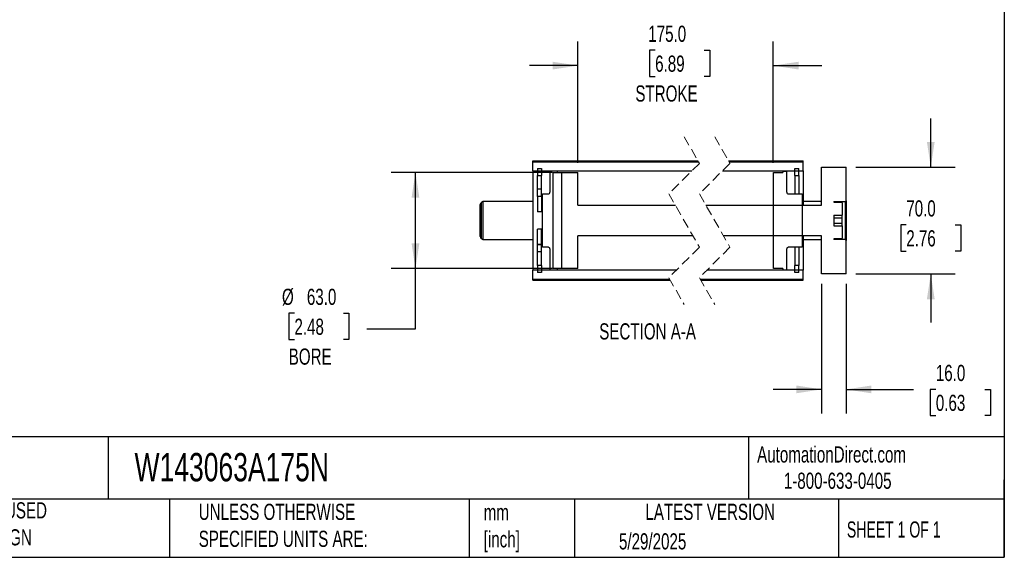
# Model space of a CAD drawing. Header units: millimetres. Extents: x 32 to 1365, y 32 to 1048.
# Tile 4 of 6: x 721 to 1365, y 32 to 384. Entities that reach past the tile are written whole.
import ezdxf

# ---------------------------------------------------------------- set-up
doc = ezdxf.new("R2010")
doc.units = ezdxf.units.MM
doc.header["$LTSCALE"] = 5
doc.linetypes.add('SLD-Dashed', pattern=[1.905, 1.27, -0.635])
doc.linetypes.add('SLD-Solid', pattern=[0])
doc.layers.add('DIMENSIONS', color=140, linetype='SLD-Solid', lineweight=25)
doc.layers.add('TEXT', color=140, linetype='SLD-Solid', lineweight=25)
doc.styles.add('SLDTEXTSTYLE0', font='TXT', dxfattribs={"width": 0.7})
doc.styles.add('SLDTEXTSTYLE1', font='TXT', dxfattribs={"width": 0.65})
doc.dimstyles.new('SLDDIMSTYLE0', dxfattribs={"dimtxt": 10.790039, "dimasz": 16.51, "dimexe": 0, "dimexo": 0.0625, "dimgap": 2.69751, "dimtad": 0, "dimtih": 1, "dimtoh": 1, "dimrnd": 1e-09, "dimzin": 4, "dimdsep": 46, "dimtxsty": 'SLDTEXTSTYLE0', "dimsah": 1, "dimcen": 0.09, "dimadec": 0, "dimazin": 1, "dimtfac": 1, "dimtmove": 0, "dimatfit": 0, "dimfxl": 0, "dimfrac": 2, "dimtolj": 1, "dimtzin": 12, "dimarcsym": 0})
doc.dimstyles.new('SLDDIMSTYLE3', dxfattribs={"dimtxt": 10.790039, "dimasz": 16.51, "dimexe": 0, "dimexo": 0.0625, "dimgap": 2.69751, "dimtad": 0, "dimtih": 1, "dimtoh": 1, "dimrnd": 1e-09, "dimzin": 4, "dimdsep": 46, "dimtxsty": 'SLDTEXTSTYLE0', "dimsah": 1, "dimcen": 0.09, "dimadec": 0, "dimazin": 1, "dimtfac": 1, "dimtofl": 0, "dimtmove": 0, "dimatfit": 3, "dimfxl": 0, "dimfrac": 2, "dimtolj": 1, "dimtzin": 12, "dimarcsym": 0})

# ---------------------------------------------------------------- blocks, each defined once
blk = doc.blocks.new('_D_33')
at = {"layer": 'DIMENSIONS'}
for p, q in [((1317.13, 287.24), (1317.13, 318.99)), ((1268.04, 287.24), (1333, 287.24)), ((1301.1, 249.4), (1297.47, 249.4)), ((1297.47, 249.4), (1297.47, 232.25)), ((1333.16, 249.4), (1336.78, 249.4)), ((1336.78, 249.4), (1336.78, 232.25)), ((1297.47, 232.25), (1301.1, 232.25)), ((1336.78, 232.25), (1333.16, 232.25)), ((1268.04, 217.24), (1333, 217.24)), ((1317.13, 217.24), (1317.13, 185.49))]:
    blk.add_line(p, q, dxfattribs=at)
for points in [[(1317.13, 287.24), (1319.67, 303.75), (1314.59, 303.75)], [(1317.13, 217.24), (1314.59, 200.73), (1319.67, 200.73)]]:
    blk.add_solid(points, dxfattribs=at)
at = {"layer": 'DIMENSIONS', "char_height": 10.583, "attachment_point": 1, "style": 'SLDTEXTSTYLE0'}
for s, insert in [('70.0', (1301.1, 265.46)), ('2.76', (1301.1, 245.89))]:
    blk.add_mtext(s, dxfattribs=dict(at, insert=insert))
blk = doc.blocks.new('_D_34')
at = {"layer": 'DIMENSIONS'}
for p, q in [((1245.69, 210.89), (1245.69, 125.81)), ((1261.69, 210.89), (1261.69, 125.81)), ((1245.69, 141.69), (1213.94, 141.69)), ((1261.69, 141.69), (1305.82, 141.69)), ((1320.44, 141.69), (1316.82, 141.69)), ((1316.82, 141.69), (1316.82, 124.54)), ((1352.51, 141.69), (1356.13, 141.69)), ((1356.13, 141.69), (1356.13, 124.54)), ((1316.82, 124.54), (1320.44, 124.54)), ((1356.13, 124.54), (1352.51, 124.54))]:
    blk.add_line(p, q, dxfattribs=at)
for points in [[(1245.69, 141.69), (1229.18, 144.23), (1229.18, 139.15)], [(1261.69, 141.69), (1278.2, 139.15), (1278.2, 144.23)]]:
    blk.add_solid(points, dxfattribs=at)
at = {"layer": 'DIMENSIONS', "char_height": 10.583, "attachment_point": 1, "style": 'SLDTEXTSTYLE0'}
for s, insert in [('16.0', (1320.44, 157.75)), ('0.63', (1320.44, 138.18))]:
    blk.add_mtext(s, dxfattribs=dict(at, insert=insert))
blk = doc.blocks.new('_D_35')
at = {"layer": 'DIMENSIONS'}
for p, q in [((1086.19, 290.09), (1086.19, 369.53)), ((1214.09, 290.09), (1214.09, 369.53)), ((1136.75, 363.75), (1133.13, 363.75)), ((1133.13, 363.75), (1133.13, 346.6)), ((1168.81, 363.75), (1172.44, 363.75)), ((1172.44, 363.75), (1172.44, 346.6)), ((1086.19, 353.66), (1054.44, 353.66)), ((1214.09, 353.66), (1245.84, 353.66)), ((1133.13, 346.6), (1136.75, 346.6)), ((1172.44, 346.6), (1168.81, 346.6))]:
    blk.add_line(p, q, dxfattribs=at)
for points in [[(1086.19, 353.66), (1069.68, 356.2), (1069.68, 351.12)], [(1214.09, 353.66), (1230.6, 351.12), (1230.6, 356.2)]]:
    blk.add_solid(points, dxfattribs=at)
at = {"layer": 'DIMENSIONS', "char_height": 10.583, "attachment_point": 1, "style": 'SLDTEXTSTYLE0'}
for s, insert in [('175.0', (1132.26, 379.81)), ('6.89', (1136.75, 360.24)), ('STROKE', (1123.8, 340.68))]:
    blk.add_mtext(s, dxfattribs=dict(at, insert=insert))
blk = doc.blocks.new('_D_36')
at = {"layer": 'DIMENSIONS'}
for p, q in [((1069.34, 283.74), (964, 283.74)), ((979.88, 220.74), (979.88, 283.74)), ((1069.34, 220.74), (964, 220.74)), ((979.88, 181.43), (979.88, 220.74)), ((900.68, 191.52), (897.05, 191.52)), ((897.05, 191.52), (897.05, 174.37)), ((932.74, 191.52), (936.36, 191.52)), ((936.36, 191.52), (936.36, 174.37)), ((948.13, 181.43), (979.88, 181.43)), ((897.05, 174.37), (900.68, 174.37)), ((936.36, 174.37), (932.74, 174.37))]:
    blk.add_line(p, q, dxfattribs=at)
for points in [[(979.88, 283.74), (977.34, 267.23), (982.42, 267.23)], [(979.88, 220.74), (982.42, 237.25), (977.34, 237.25)]]:
    blk.add_solid(points, dxfattribs=at)
at = {"layer": 'DIMENSIONS', "char_height": 10.583, "attachment_point": 1, "style": 'SLDTEXTSTYLE0'}
for s, insert in [('%%c', (892.53, 207.58)), ('63.0', (908.82, 207.58)), ('2.48', (900.68, 188.01)), ('BORE', (896.94, 168.45))]:
    blk.add_mtext(s, dxfattribs=dict(at, insert=insert))

msp = doc.modelspace()

# ---------------------------------------------------------------- linework, layer by layer
at = {"color": 7, "linetype": 'SLD-Dashed', "lineweight": 18}
for p, q in [((1155.7, 307.115), (1165.7, 289.677)), ((1175.7, 307.115), (1185.7, 289.677)), ((1165.7, 289.677), (1145.7, 269.677)), ((1185.7, 289.677), (1165.7, 269.677)), ((1145.7, 269.677), (1165.7, 234.802)), ((1165.7, 269.677), (1185.7, 234.802)), ((1165.7, 234.802), (1145.7, 214.802)), ((1185.7, 234.802), (1165.7, 214.802)), ((1145.7, 214.802), (1155.7, 197.365)), ((1165.7, 214.802), (1175.7, 197.365))]:
    msp.add_line(p, q, dxfattribs=at)
for p, q in [((1056.794, 291.24), (1164.804, 291.24)), ((1056.794, 290.739), (1056.794, 291.24)), ((1056.794, 290.739), (1165.091, 290.739)), ((1056.794, 284.74), (1056.794, 290.739)), ((1184.804, 291.24), (1233.691, 291.24)), ((1185.091, 290.739), (1233.691, 290.739)), ((1233.691, 290.739), (1233.691, 291.24)), ((1233.691, 284.74), (1233.691, 290.739)), ((1056.794, 284.74), (1160.763, 284.74)), ((1056.794, 284.74), (1056.794, 219.74)), ((1059.794, 286.24), (1062.294, 286.24)), ((1059.794, 286.24), (1059.794, 281.611)), ((1062.294, 286.24), (1062.294, 281.611)), ((1067.844, 284.74), (1067.844, 270.74)), ((1067.844, 284.74), (1072.844, 284.74)), ((1069.694, 283.74), (1069.694, 220.74)), ((1069.694, 283.74), (1086.194, 283.74)), ((1072.844, 283.74), (1072.844, 284.74)), ((1072.844, 283.74), (1075.694, 283.74)), ((1075.694, 220.74), (1075.694, 283.74)), ((1086.194, 262.24), (1086.194, 283.74)), ((1180.763, 284.74), (1233.691, 284.74)), ((1214.091, 220.74), (1214.091, 283.74)), ((1214.091, 283.74), (1220.391, 283.74)), ((1220.391, 284.64), (1220.391, 283.74)), ((1220.391, 284.64), (1222.891, 284.64)), ((1222.891, 270.74), (1222.891, 284.64)), ((1228.191, 286.24), (1230.691, 286.24)), ((1228.191, 281.611), (1228.191, 286.24)), ((1230.691, 281.611), (1230.691, 286.24)), ((1233.691, 284.74), (1233.691, 262.24)), ((1245.691, 262.24), (1245.691, 287.24)), ((1245.691, 287.24), (1261.691, 287.24)), ((1261.691, 265.24), (1261.691, 287.24)), ((1059.794, 281.611), (1062.294, 281.611)), ((1059.794, 272.736), (1059.794, 281.611)), ((1062.294, 272.736), (1062.294, 281.611)), ((1228.191, 281.611), (1230.691, 281.611)), ((1228.191, 281.611), (1228.191, 269.74)), ((1230.691, 281.611), (1230.691, 269.74)), ((1062.294, 272.736), (1059.794, 272.736)), ((1059.794, 267.862), (1059.794, 272.736)), ((1062.294, 267.862), (1062.294, 272.736)), ((1024.294, 264.74), (1023.044, 264.018)), ((1056.794, 264.74), (1024.294, 264.74)), ((1024.294, 239.74), (1024.294, 264.74)), ((1062.294, 267.862), (1059.794, 267.862)), ((1059.794, 267.862), (1059.794, 257.964)), ((1062.294, 267.862), (1062.294, 257.964)), ((1062.794, 269.24), (1063.294, 269.74)), ((1062.794, 269.24), (1062.794, 235.24)), ((1063.294, 269.74), (1066.844, 269.74)), ((1223.891, 269.74), (1232.691, 269.74)), ((1232.691, 269.74), (1233.191, 269.24)), ((1233.191, 235.24), (1233.191, 269.24)), ((1245.691, 264.74), (1233.691, 264.74)), ((1253.691, 264.74), (1261.191, 264.74)), ((1253.691, 264.74), (1253.691, 264.24)), ((1253.691, 264.24), (1258.691, 264.24)), ((1258.691, 264.24), (1259.191, 263.74)), ((1261.191, 264.74), (1261.691, 265.24)), ((1261.191, 264.74), (1261.191, 239.74)), ((1261.691, 265.24), (1261.691, 239.24)), ((1022.294, 241.76), (1022.294, 262.719)), ((1023.044, 240.461), (1023.044, 264.018)), ((1062.294, 257.964), (1059.794, 257.964)), ((1086.194, 262.24), (1149.966, 262.24)), ((1169.966, 262.24), (1245.691, 262.24)), ((1259.191, 263.74), (1259.191, 255.704)), ((1253.691, 255.704), (1259.191, 255.704)), ((1253.691, 255.704), (1253.691, 248.776)), ((1253.691, 253.972), (1259.191, 253.972)), ((1259.191, 253.972), (1259.191, 255.704)), ((1259.191, 250.508), (1259.191, 253.972)), ((1062.294, 246.516), (1059.794, 246.516)), ((1059.794, 236.483), (1059.794, 246.516)), ((1062.294, 236.483), (1062.294, 246.516)), ((1253.691, 250.508), (1259.191, 250.508)), ((1253.691, 248.776), (1259.191, 248.776)), ((1259.191, 248.776), (1259.191, 250.508)), ((1259.191, 248.776), (1259.191, 240.74)), ((1023.044, 240.461), (1024.294, 239.74)), ((1024.294, 239.74), (1056.794, 239.74)), ((1161.435, 242.24), (1086.194, 242.24)), ((1086.194, 220.74), (1086.194, 242.24)), ((1245.691, 242.24), (1181.435, 242.24)), ((1233.691, 242.24), (1233.691, 219.74)), ((1233.691, 239.74), (1245.691, 239.74)), ((1245.691, 217.24), (1245.691, 242.24)), ((1258.691, 240.24), (1253.691, 240.24)), ((1253.691, 240.24), (1253.691, 239.74)), ((1261.191, 239.74), (1253.691, 239.74)), ((1259.191, 240.74), (1258.691, 240.24)), ((1261.691, 239.24), (1261.191, 239.74)), ((1261.691, 217.24), (1261.691, 239.24)), ((1062.294, 236.483), (1059.794, 236.483)), ((1059.794, 236.483), (1059.794, 236.433)), ((1062.294, 236.433), (1059.794, 236.433)), ((1059.794, 231.744), (1059.794, 236.433)), ((1062.294, 236.483), (1062.294, 236.433)), ((1062.294, 231.744), (1062.294, 236.433)), ((1063.294, 234.74), (1062.794, 235.24)), ((1066.844, 234.74), (1063.294, 234.74)), ((1067.844, 233.74), (1067.844, 219.74)), ((1222.891, 219.84), (1222.891, 233.74)), ((1232.691, 234.74), (1223.891, 234.74)), ((1228.191, 234.74), (1228.191, 222.868)), ((1230.691, 234.74), (1230.691, 222.868)), ((1233.191, 235.24), (1232.691, 234.74)), ((1062.294, 231.744), (1059.794, 231.744)), ((1059.794, 222.868), (1059.794, 231.744)), ((1062.294, 222.868), (1062.294, 231.744)), ((1150.638, 219.74), (1056.794, 219.74)), ((1056.794, 213.74), (1056.794, 219.74)), ((1059.794, 222.868), (1059.794, 218.24)), ((1062.294, 222.868), (1059.794, 222.868)), ((1062.294, 222.868), (1062.294, 218.24)), ((1072.844, 219.74), (1067.844, 219.74)), ((1086.194, 220.74), (1069.694, 220.74)), ((1075.694, 220.74), (1072.844, 220.74)), ((1072.844, 219.74), (1072.844, 220.74)), ((1233.691, 219.74), (1170.638, 219.74)), ((1220.391, 220.74), (1214.091, 220.74)), ((1220.391, 220.74), (1220.391, 219.84)), ((1222.891, 219.84), (1220.391, 219.84)), ((1228.191, 218.24), (1228.191, 222.868)), ((1230.691, 222.868), (1228.191, 222.868)), ((1230.691, 218.24), (1230.691, 222.868)), ((1233.691, 213.74), (1233.691, 219.74)), ((1146.309, 213.74), (1056.794, 213.74)), ((1056.794, 213.395), (1056.794, 213.74)), ((1056.794, 213.395), (1146.507, 213.395)), ((1056.794, 213.24), (1056.794, 213.395)), ((1056.794, 213.24), (1146.596, 213.24)), ((1062.294, 218.24), (1059.794, 218.24)), ((1233.691, 213.74), (1166.309, 213.74)), ((1166.507, 213.395), (1233.691, 213.395)), ((1166.596, 213.24), (1233.691, 213.24)), ((1230.691, 218.24), (1228.191, 218.24)), ((1233.691, 213.395), (1233.691, 213.74)), ((1233.691, 213.24), (1233.691, 213.395)), ((1261.691, 217.24), (1245.691, 217.24))]:
    msp.add_line(p, q)
for centre, radius, start, end in [((1066.844, 270.74), 1, 269.999574, 0.000319), ((1223.891, 270.74), 1, 179.999681, 269.999999), ((1023.794, 262.719), 1.5, 120.000784, 179.99885), ((1023.794, 241.76), 1.5, 180.00115, 239.999216), ((1066.844, 233.74), 1, 359.999681, 90.000426), ((1223.891, 233.74), 1, 90.000001, 180.000319)]:
    msp.add_arc(centre, radius, start, end)
at = {"layer": 'TEXT'}
for p, q in [((1365.25, 1047.75), (1365.25, 31.75)), ((1365.25, 110.631), (31.75, 110.631)), ((778.794, 110.631), (778.794, 69.85)), ((1197.877, 110.631), (1197.877, 69.85)), ((1365.25, 31.75), (1365.25, 82.55)), ((1365.25, 69.85), (31.75, 69.85)), ((818.901, 69.85), (818.901, 31.75)), ((1015.122, 69.85), (1015.122, 31.75)), ((1084.06, 69.85), (1084.06, 31.75)), ((1256.744, 69.85), (1256.744, 31.75)), ((31.75, 31.75), (1365.25, 31.75))]:
    msp.add_line(p, q, dxfattribs=at)

# ---------------------------------------------------------------- texts
for s, insert, char_height, attachment_point, style in [('SECTION A-A', (1131.805, 184.951), 10.58333, 2, 'SLDTEXTSTYLE0'), ('AutomationDirect.com', (1203.475, 104.383), 10.58333, 1, 'SLDTEXTSTYLE0'), ('W143063A175N', (796.039, 100.032), 18.52083, 1, 'SLDTEXTSTYLE0'), ('1-800-633-0405', (1220.958, 87.185), 10.58333, 1, 'SLDTEXTSTYLE0'), ('METRIC UNITS USED ^JFOR PART DESIGN', (638.022, 67.779), 10.58333, 1, 'SLDTEXTSTYLE0'), ('UNLESS OTHERWISE ^JSPECIFIED UNITS ARE:', (838.04, 66.803), 10.58333, 1, 'SLDTEXTSTYLE0'), ('LATEST VERSION', (1172.761, 66.82), 10.58333, 2, 'SLDTEXTSTYLE0'), ('mm^J[inch]', (1024.536, 66.486), 10.5833, 1, 'SLDTEXTSTYLE0'), ('SHEET 1 OF 1', (1262.206, 55.257), 10.58333, 1, 'SLDTEXTSTYLE1'), ('5/29/2025', (1113.064, 47.486), 10.5833, 1, 'SLDTEXTSTYLE0')]:
    msp.add_mtext(s, dxfattribs=dict(at, insert=insert, char_height=char_height, attachment_point=attachment_point, style=style))

# ---------------------------------------------------------------- dimensions: what is measured, and where the dimension line sits
at = {"layer": 'DIMENSIONS'}
dim = msp.add_linear_dim(base=(1086.194, 353.657), p1=(1214.091, 283.74), p2=(1086.194, 283.74), text='175.0\\PSTROKE', dimstyle='SLDDIMSTYLE0', dxfattribs=at)
dim.commit()
dim.dimension.update_dxf_attribs({"geometry": '_D_35', "text_midpoint": (1152.782, 353.657), "dimtype": 160})
dim = msp.add_linear_dim(base=(1317.128, 287.24), p1=(1261.691, 217.24), p2=(1261.691, 287.24), angle=90, dimstyle='SLDDIMSTYLE0', dxfattribs=at)
dim.commit()
dim.dimension.update_dxf_attribs({"geometry": '_D_33', "text_midpoint": (1317.128, 249.399), "dimtype": 160})
dim = msp.add_linear_dim(base=(979.877, 283.74), p1=(1075.694, 220.74), p2=(1075.694, 283.74), angle=90, text='%%c<>\\PBORE', dimstyle='SLDDIMSTYLE3', dxfattribs=at)
dim.commit()
dim.dimension.update_dxf_attribs({"geometry": '_D_36', "text_midpoint": (979.877, 181.426), "dimtype": 160})
dim = msp.add_linear_dim(base=(1245.691, 141.688), p1=(1261.691, 217.24), p2=(1245.691, 217.24), dimstyle='SLDDIMSTYLE0', dxfattribs=at)
dim.commit()
dim.dimension.update_dxf_attribs({"geometry": '_D_34', "text_midpoint": (1336.474, 141.688), "dimtype": 160})

doc.saveas('drawing.dxf')
